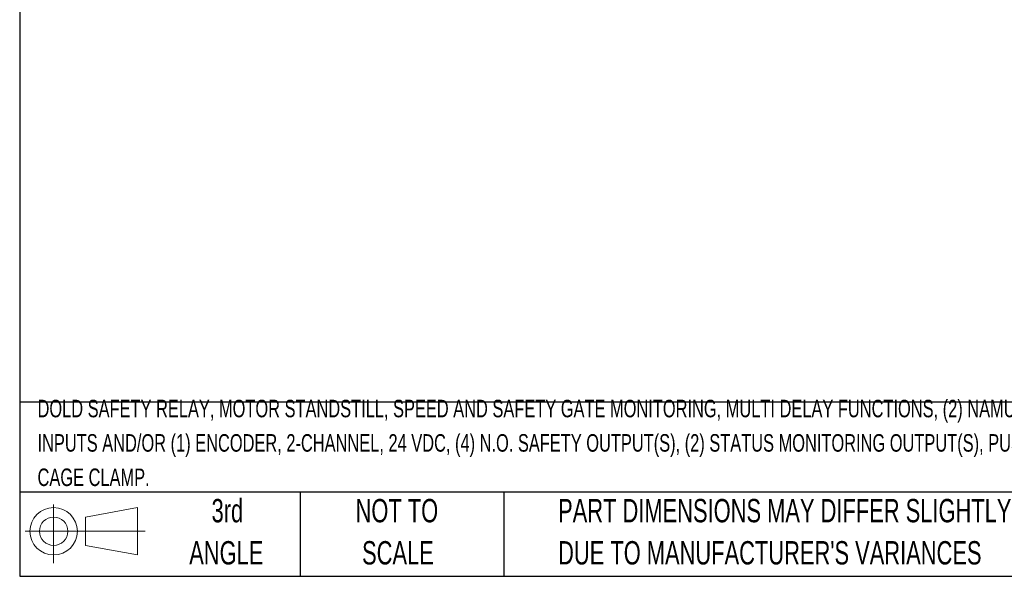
# Model space of a CAD drawing. Header units: millimetres. Extents: x 6 to 273, y 6 to 210.
# Tile 1 of 17: x 6 to 96, y 6 to 57. Entities that reach past the tile are written whole.
import ezdxf

# ---------------------------------------------------------------- set-up
doc = ezdxf.new("R2010")
doc.units = ezdxf.units.MM
doc.layers.add('TEXT', color=140, linetype='Continuous', lineweight=25)
doc.styles.add('SLDTEXTSTYLE0', font='TXT', dxfattribs={"width": 0.7})

# ---------------------------------------------------------------- blocks, each defined once
blk = doc.blocks.new('Block11')
at = {"color": 7, "linetype": 'Continuous', "lineweight": 18}
for p, q in [((2.588, 5.311), (2.588, 0)), ((5.48, 4.167), (10.175, 5.032)), ((10.175, 5.032), (10.175, 0.732)), ((5.48, 1.596), (5.48, 4.167)), ((0, 2.882), (10.874, 2.882)), ((5.48, 1.596), (10.175, 0.732))]:
    blk.add_line(p, q, dxfattribs=at)
for radius in [2.15, 1.286]:
    blk.add_circle((2.588, 2.882), radius, dxfattribs=at)
blk = doc.blocks.new('Block12')
at = {"color": 7, "linetype": 'Continuous'}
blk.add_blockref('Block11', (0, 0), dxfattribs=at)

msp = doc.modelspace()

# ---------------------------------------------------------------- linework, layer by layer
at = {"layer": 'TEXT'}
for p, q in [((6.35, 209.55), (6.35, 6.35)), ((273.05, 22.1261), (6.35, 22.1261)), ((273.05, 13.97), (6.35, 13.97)), ((31.75, 13.97), (31.75, 6.35)), ((50.2116, 13.97), (50.2116, 6.35)), ((6.35, 6.35), (273.05, 6.35))]:
    msp.add_line(p, q, dxfattribs=at)

# ---------------------------------------------------------------- block references
msp.add_blockref('Block12', (6.8379, 7.5539), dxfattribs=at)

# ---------------------------------------------------------------- texts
at = {"layer": 'TEXT', "style": 'SLDTEXTSTYLE0'}
for s, insert, char_height, attachment_point in [('DOLD SAFETY RELAY, MOTOR STANDSTILL, SPEED AND SAFETY GATE MONITORING, MULTI DELAY FUNCTIONS, (2) NAMUR SENSOR', (7.9657, 22.3575), 1.5875, 1), ('INPUTS AND/OR (1) ENCODER, 2-CHANNEL, 24 VDC, (4) N.O. SAFETY OUTPUT(S), (2) STATUS MONITORING OUTPUT(S), PUSH-IN', (7.9657, 19.2408), 1.5875, 1), ('CAGE CLAMP.', (7.9657, 16.1242), 1.5875, 1), ('3rd', (25.1625, 13.364), 2.11667, 2), ('NOT TO', (40.5158, 13.364), 2.11667, 2), ('PART DIMENSIONS MAY DIFFER SLIGHTLY', (55.1193, 13.364), 2.116667, 1), ('ANGLE', (25.0649, 9.5418), 2.11667, 2), ('SCALE', (40.6121, 9.5418), 2.11667, 2), ("DUE TO MANUFACTURER'S VARIANCES", (55.1193, 9.5418), 2.116667, 1)]:
    msp.add_mtext(s, dxfattribs=dict(at, insert=insert, char_height=char_height, attachment_point=attachment_point))

doc.saveas('drawing.dxf')
